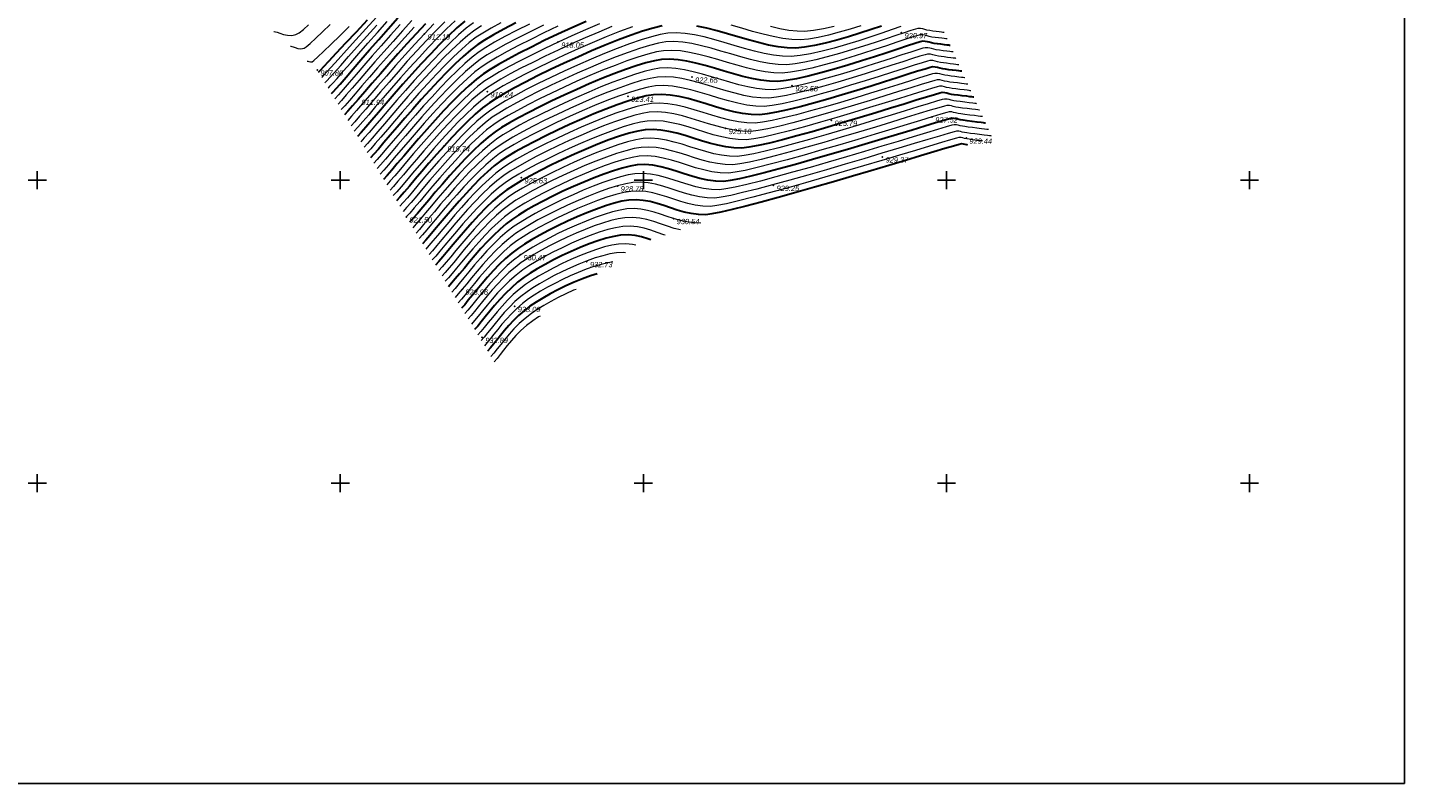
# Model space of a CAD drawing. Header units: millimetres. Extents: x 1490 to 2460, y -539 to 1142.
# Tile 6 of 28: x 2233 to 2460, y 676 to 801. Entities that reach past the tile are written whole.
import ezdxf

# ---------------------------------------------------------------- set-up
doc = ezdxf.new("R2010")
doc.units = ezdxf.units.MM
for name, color, linetype in [('(001) Сетка', 92, 'Continuous'), ('(004) Точки рельефа', 7, 'Continuous'), ('(025) Дорога', 7, 'Continuous'), ('(031) Горизонтали', 42, 'Continuous')]:
    doc.layers.add(name, color=color, linetype=linetype)
doc.layers.add('(032) Горизонтали утолщенные', color=32, linetype='Continuous', lineweight=30)
doc.styles.add('D-431', font='txt')

# ---------------------------------------------------------------- blocks, each defined once
blk = doc.blocks.new('Setka')
at = {"layer": '(001) Сетка'}
for p, q in [((-1.5, 0), (1.5, 0)), ((0, 1.5), (0, -1.5))]:
    blk.add_line(p, q, dxfattribs=at)

msp = doc.modelspace()

# ---------------------------------------------------------------- linework, layer by layer
at = {"layer": '(004) Точки рельефа', "color": 7, "linetype": 'ByBlock', "lineweight": -2}
for p in [(2298.745, 799.953, 912.187), (2377.449, 800.16, 920.972), (2320.799, 798.594, 918.051), (2281.068, 794.006, 907.8), (2342.886, 792.821, 922.646), (2359.422, 791.406, 922.581), (2287.849, 789.151, 911.939), (2309.116, 790.411, 919.244), (2332.349, 789.649, 923.406), (2382.501, 786.259, 927.516), (2348.458, 784.342, 925.099), (2365.896, 785.697, 925.79), (2388.146, 782.745, 929.441), (2302.001, 781.452, 919.74), (2374.318, 779.659, 929.369), (2314.729, 776.202, 925.629), (2330.611, 774.878, 928.783), (2356.327, 774.963, 929.247), (2295.765, 769.745, 921.5), (2339.853, 769.483, 930.542), (2314.581, 763.52, 930.469), (2325.532, 762.375, 932.733), (2304.986, 757.823, 928.959), (2313.632, 754.972, 933.088), (2308.262, 749.874, 932.888)]:
    msp.add_point(p, dxfattribs=at)
at = {"layer": '(025) Дорога', "ltscale": 0.5}
msp.add_lwpolyline([(2090.829, 1142.396), (2460.444, 1142.396), (2460.444, 676.254), (2090.829, 676.254)], close=True, dxfattribs=at)
at = {"layer": '(031) Горизонтали', "color": 42, "linetype": 'Continuous', "lineweight": 0}
for points, elevation in [([(2281.819, 792.766), (2281.923, 792.877), (2282.167, 793.14), (2282.623, 793.635), (2283.382, 794.467), (2284.546, 795.751), (2285.912, 797.26), (2287.443, 798.951), (2289.099, 800.775), (2290.841, 802.686)], 908.5), ([(2282.892, 790.996), (2282.993, 791.104), (2283.226, 791.357), (2283.647, 791.825), (2284.335, 792.6), (2285.375, 793.785), (2286.589, 795.173), (2287.949, 796.728), (2289.427, 798.409), (2290.995, 800.179), (2292.623, 802)], 909.5), ([(2296.704, 802.163), (2295.129, 800.447), (2293.57, 798.714), (2292.05, 796.998), (2290.593, 795.333), (2289.223, 793.754), (2287.963, 792.294), (2286.837, 790.989), (2285.869, 789.872), (2285.082, 788.977), (2284.501, 788.339)], 911), ([(2302.135, 801.956), (2300.63, 800.458), (2299.077, 798.844), (2297.503, 797.155), (2295.933, 795.426), (2294.395, 793.698), (2292.912, 792.008), (2291.512, 790.393), (2290.219, 788.893), (2289.061, 787.545), (2288.062, 786.388), (2287.248, 785.459), (2286.646, 784.797)], 913), ([(2303.834, 802.126), (2302.421, 800.799), (2300.937, 799.323), (2299.409, 797.736), (2297.86, 796.073), (2296.317, 794.374), (2294.805, 792.674), (2293.348, 791.012), (2291.972, 789.424), (2290.702, 787.949), (2289.563, 786.622), (2288.58, 785.483), (2287.778, 784.567), (2287.183, 783.912)], 913.5), ([(2273.907, 800.361), (2273.99, 800.347), (2274.168, 800.305), (2274.464, 800.215), (2274.905, 800.065), (2275.515, 799.872), (2276.172, 799.729), (2276.854, 799.695), (2277.539, 799.83), (2278.062, 800.126), (2278.777, 800.689), (2279.631, 801.461)], 906.5), ([(2276.661, 797.917), (2276.723, 797.906), (2276.857, 797.873), (2277.082, 797.801), (2277.421, 797.686), (2277.891, 797.557), (2278.39, 797.504), (2278.897, 797.59), (2279.259, 797.833), (2279.922, 798.393), (2280.834, 799.22), (2281.939, 800.266), (2283.185, 801.481)], 907), ([(2279.415, 795.473), (2279.455, 795.465), (2279.544, 795.439), (2279.7, 795.386), (2279.938, 795.327), (2280.254, 795.35), (2280.521, 795.572), (2281.163, 796.159), (2282.122, 797.064), (2283.345, 798.237), (2284.776, 799.63), (2286.36, 801.193)], 907.5), ([(2282.355, 791.881), (2282.458, 791.99), (2282.696, 792.248), (2283.133, 792.729), (2283.853, 793.53), (2284.95, 794.76), (2286.234, 796.205), (2287.672, 797.822), (2289.232, 799.57), (2290.879, 801.406)], 909), ([(2294.758, 801.513), (2293.173, 799.752), (2291.628, 798.009), (2290.147, 796.318), (2288.755, 794.714), (2287.474, 793.232), (2286.331, 791.908), (2285.349, 790.775), (2284.552, 789.869), (2283.964, 789.225)], 910.5), ([(2297.052, 801.071), (2295.501, 799.381), (2293.967, 797.675), (2292.472, 795.986), (2291.039, 794.347), (2289.691, 792.793), (2288.451, 791.356), (2287.343, 790.07), (2286.389, 788.968), (2285.613, 788.085), (2285.037, 787.454)], 911.5), ([(2300.322, 801.592), (2298.745, 799.953), (2297.145, 798.236), (2295.55, 796.479), (2293.984, 794.722), (2292.476, 793.003), (2291.051, 791.362), (2289.736, 789.837), (2288.558, 788.468), (2287.543, 787.293), (2286.718, 786.352), (2286.11, 785.683)], 912.5), ([(2306.83, 801.784), (2305.654, 800.886), (2304.367, 799.775), (2302.992, 798.486), (2301.552, 797.055), (2300.072, 795.518), (2298.576, 793.911), (2297.086, 792.268), (2295.626, 790.626), (2294.221, 789.02), (2292.894, 787.487), (2291.668, 786.06), (2290.568, 784.777), (2289.617, 783.672), (2288.838, 782.782), (2288.256, 782.141)], 914.5), ([(2308.151, 801.291), (2307.07, 800.585), (2305.905, 799.696), (2304.633, 798.599), (2303.277, 797.329), (2301.86, 795.921), (2300.404, 794.409), (2298.933, 792.829), (2297.47, 791.215), (2296.037, 789.602), (2294.658, 788.025), (2293.355, 786.518), (2292.151, 785.116), (2291.071, 783.854), (2290.135, 782.767), (2289.368, 781.889), (2288.792, 781.256)], 915), ([(2311.361, 801.793), (2309.742, 800.893), (2308.379, 800.085), (2307.309, 799.385), (2306.156, 798.505), (2304.9, 797.423), (2303.563, 796.172), (2302.168, 794.787), (2300.737, 793.301), (2299.291, 791.748), (2297.854, 790.163), (2296.448, 788.578), (2295.094, 787.029), (2293.816, 785.549), (2292.635, 784.171), (2291.573, 782.931), (2290.653, 781.861), (2289.898, 780.996), (2289.328, 780.37)], 915.5), ([(2316.071, 801.582), (2313.956, 800.512), (2312.03, 799.498), (2310.333, 798.56), (2308.906, 797.716), (2307.788, 796.986), (2306.658, 796.125), (2305.433, 795.072), (2304.135, 793.859), (2302.784, 792.519), (2301.401, 791.084), (2300.007, 789.586), (2298.623, 788.057), (2297.27, 786.531), (2295.967, 785.038), (2294.737, 783.611), (2293.601, 782.283), (2292.578, 781.085), (2291.69, 780.05), (2290.957, 779.211), (2290.401, 778.599)], 916.5), ([(2318.402, 801.404), (2316.18, 800.317), (2314.102, 799.265), (2312.209, 798.267), (2310.54, 797.342), (2309.133, 796.509), (2308.028, 795.787), (2306.826, 794.867), (2305.521, 793.735), (2304.14, 792.43), (2302.707, 790.991), (2301.245, 789.456), (2299.781, 787.864), (2298.339, 786.254), (2296.944, 784.664), (2295.62, 783.132), (2294.392, 781.699), (2293.285, 780.402), (2292.324, 779.279), (2291.533, 778.37), (2290.938, 777.714)], 917), ([(2320.754, 801.202), (2318.469, 800.12), (2316.288, 799.052), (2314.248, 798.018), (2312.389, 797.036), (2310.746, 796.124), (2309.36, 795.302), (2308.267, 794.588), (2307.078, 793.678), (2305.791, 792.562), (2304.431, 791.278), (2303.022, 789.864), (2301.587, 788.357), (2300.151, 786.795), (2298.737, 785.216), (2297.369, 783.656), (2296.072, 782.154), (2294.869, 780.748), (2293.783, 779.474), (2292.84, 778.371), (2292.062, 777.477), (2291.474, 776.828)], 917.5), ([(2327.617, 801.625), (2325.342, 800.648), (2323.057, 799.632), (2320.799, 798.594), (2318.603, 797.551), (2316.505, 796.521), (2314.541, 795.523), (2312.747, 794.573), (2311.159, 793.688), (2309.814, 792.888), (2308.746, 792.189), (2307.582, 791.3), (2306.33, 790.216), (2305.013, 788.975), (2303.653, 787.611), (2302.271, 786.16), (2300.89, 784.658), (2299.533, 783.139), (2298.221, 781.641), (2296.977, 780.198), (2295.823, 778.845), (2294.78, 777.619), (2293.872, 776.556), (2293.12, 775.69), (2292.547, 775.057)], 918.5), ([(2329.687, 801.16), (2327.502, 800.26), (2325.272, 799.303), (2323.034, 798.307), (2320.821, 797.289), (2318.669, 796.266), (2316.613, 795.256), (2314.687, 794.275), (2312.926, 793.341), (2311.366, 792.47), (2310.041, 791.681), (2308.986, 790.989), (2307.835, 790.111), (2306.6, 789.044), (2305.305, 787.824), (2303.968, 786.485), (2302.613, 785.062), (2301.26, 783.589), (2299.931, 782.101), (2298.647, 780.633), (2297.43, 779.219), (2296.3, 777.894), (2295.279, 776.692), (2294.388, 775.648), (2293.649, 774.796), (2293.083, 774.172)], 919), ([(2333.068, 801.136), (2330.956, 800.342), (2328.731, 799.453), (2326.434, 798.491), (2324.106, 797.474), (2321.787, 796.423), (2319.517, 795.357), (2317.338, 794.298), (2315.291, 793.265), (2313.415, 792.277), (2311.752, 791.355), (2310.341, 790.52), (2309.225, 789.79), (2308.087, 788.922), (2306.87, 787.871), (2305.596, 786.672), (2304.284, 785.359), (2302.956, 783.964), (2301.631, 782.521), (2300.33, 781.063), (2299.073, 779.626), (2297.882, 778.241), (2296.777, 776.943), (2295.777, 775.764), (2294.904, 774.74), (2294.178, 773.903), (2293.62, 773.286)], 919.5), ([(2377.365, 801.154), (2375.915, 800.657), (2374.234, 800.084), (2372.379, 799.464), (2370.407, 798.827), (2368.374, 798.2), (2366.336, 797.612), (2364.349, 797.093), (2362.471, 796.67), (2360.757, 796.372), (2359.265, 796.228), (2357.855, 796.255), (2356.361, 796.43), (2354.8, 796.726), (2353.187, 797.114), (2351.537, 797.565), (2349.866, 798.051), (2348.19, 798.545), (2346.525, 799.018), (2344.885, 799.441), (2343.287, 799.786), (2341.746, 800.025), (2340.277, 800.129), (2338.897, 800.071), (2337.674, 799.86), (2336.192, 799.484), (2334.49, 798.961), (2332.606, 798.31), (2330.578, 797.549), (2328.445, 796.699), (2326.243, 795.777), (2324.013, 794.803), (2321.792, 793.795), (2319.618, 792.773), (2317.529, 791.755), (2315.564, 790.76), (2313.761, 789.807), (2312.157, 788.916), (2310.793, 788.104), (2309.704, 787.391), (2308.592, 786.544), (2307.411, 785.526), (2306.179, 784.37), (2304.916, 783.107), (2303.641, 781.767), (2302.371, 780.384), (2301.127, 778.988), (2299.926, 777.611), (2298.787, 776.284), (2297.73, 775.04), (2296.774, 773.909), (2295.936, 772.924), (2295.236, 772.115), (2294.693, 771.516)], 920.5), ([(2384.511, 800.183), (2384.445, 800.191), (2384.301, 800.209), (2384.058, 800.238), (2383.691, 800.281), (2383.186, 800.343), (2382.653, 800.412), (2382.121, 800.489), (2381.666, 800.583), (2381.305, 800.685), (2380.975, 800.778), (2380.617, 800.839), (2380.168, 800.848), (2379.777, 800.758), (2379.006, 800.517), (2377.905, 800.152), (2376.525, 799.686), (2374.917, 799.144), (2373.131, 798.55), (2371.217, 797.929), (2369.228, 797.304), (2367.213, 796.701), (2365.223, 796.143), (2363.308, 795.655), (2361.52, 795.261), (2359.908, 794.986), (2358.524, 794.854), (2357.131, 794.88), (2355.662, 795.052), (2354.131, 795.342), (2352.552, 795.722), (2350.939, 796.165), (2349.308, 796.642), (2347.672, 797.127), (2346.045, 797.59), (2344.442, 798.005), (2342.878, 798.343), (2341.367, 798.577), (2339.922, 798.679), (2338.559, 798.621), (2337.352, 798.414), (2335.894, 798.045), (2334.223, 797.533), (2332.376, 796.897), (2330.39, 796.153), (2328.301, 795.322), (2326.148, 794.42), (2323.967, 793.468), (2321.794, 792.481), (2319.668, 791.481), (2317.624, 790.483), (2315.7, 789.508), (2313.933, 788.572), (2312.36, 787.696), (2311.018, 786.896), (2309.944, 786.191), (2308.757, 785.284), (2307.498, 784.188), (2306.187, 782.941), (2304.849, 781.583), (2303.504, 780.152), (2302.176, 778.685), (2300.887, 777.22), (2299.659, 775.797), (2298.516, 774.453), (2297.478, 773.225), (2296.57, 772.154), (2295.812, 771.276), (2295.229, 770.63)], 921), ([(2384.997, 799.115), (2384.927, 799.124), (2384.773, 799.143), (2384.511, 799.174), (2384.115, 799.221), (2383.574, 799.287), (2383.016, 799.36), (2382.48, 799.438), (2382.034, 799.529), (2381.68, 799.63), (2381.358, 799.72), (2381.007, 799.78), (2380.566, 799.79), (2380.161, 799.694), (2379.343, 799.441), (2378.169, 799.056), (2376.695, 798.565), (2374.976, 797.993), (2373.069, 797.367), (2371.031, 796.712), (2368.916, 796.053), (2366.782, 795.418), (2364.685, 794.83), (2362.68, 794.317), (2360.824, 793.904), (2359.173, 793.616), (2357.783, 793.48), (2356.408, 793.505), (2354.963, 793.673), (2353.462, 793.957), (2351.917, 794.33), (2350.342, 794.765), (2348.749, 795.233), (2347.153, 795.709), (2345.565, 796.163), (2344, 796.57), (2342.469, 796.901), (2340.988, 797.13), (2339.567, 797.229), (2338.221, 797.17), (2337.029, 796.967), (2335.595, 796.606), (2333.955, 796.106), (2332.145, 795.483), (2330.201, 794.757), (2328.158, 793.944), (2326.053, 793.063), (2323.92, 792.132), (2321.797, 791.167), (2319.718, 790.188), (2317.719, 789.211), (2315.836, 788.255), (2314.106, 787.337), (2312.563, 786.476), (2311.243, 785.688), (2310.183, 784.992), (2309.011, 784.096), (2307.772, 783.018), (2306.485, 781.796), (2305.173, 780.466), (2303.858, 779.065), (2302.56, 777.631), (2301.301, 776.199), (2300.102, 774.808), (2298.985, 773.493), (2297.972, 772.293), (2297.083, 771.243), (2296.34, 770.381), (2295.765, 769.745)], 921.5), ([(2370.762, 801.291), (2368.978, 800.735), (2367.179, 800.213), (2365.41, 799.751), (2363.718, 799.374), (2362.148, 799.108), (2360.746, 798.977), (2359.377, 799.008), (2357.886, 799.193), (2356.295, 799.501), (2354.626, 799.904), (2352.899, 800.372), (2351.137, 800.876), (2349.359, 801.387)], 919.5), ([(2366.332, 801.181), (2364.586, 800.778), (2362.953, 800.492), (2361.487, 800.351), (2360.247, 800.378), (2358.883, 800.539), (2357.413, 800.813), (2355.858, 801.174)], 919), ([(2385.969, 796.98), (2385.892, 796.989), (2385.719, 797.011), (2385.419, 797.047), (2384.964, 797.102), (2384.35, 797.177), (2383.742, 797.256), (2383.199, 797.335), (2382.771, 797.422), (2382.431, 797.519), (2382.122, 797.606), (2381.785, 797.663), (2381.363, 797.672), (2380.974, 797.581), (2380.165, 797.335), (2378.991, 796.959), (2377.507, 796.477), (2375.767, 795.91), (2373.826, 795.282), (2371.738, 794.617), (2369.558, 793.937), (2367.34, 793.267), (2365.14, 792.629), (2363.011, 792.045), (2361.008, 791.541), (2359.186, 791.138), (2357.599, 790.861), (2356.302, 790.731), (2354.962, 790.755), (2353.566, 790.916), (2352.124, 791.189), (2350.647, 791.547), (2349.147, 791.965), (2347.632, 792.415), (2346.115, 792.872), (2344.605, 793.308), (2343.114, 793.699), (2341.651, 794.016), (2340.229, 794.235), (2338.857, 794.328), (2337.546, 794.27), (2336.385, 794.073), (2334.999, 793.728), (2333.421, 793.25), (2331.685, 792.657), (2329.825, 791.964), (2327.873, 791.19), (2325.863, 790.349), (2323.828, 789.46), (2321.802, 788.539), (2319.818, 787.602), (2317.909, 786.667), (2316.109, 785.75), (2314.45, 784.867), (2312.968, 784.035), (2311.694, 783.272), (2310.662, 782.593), (2309.52, 781.721), (2308.319, 780.68), (2307.081, 779.506), (2305.823, 778.231), (2304.565, 776.892), (2303.327, 775.522), (2302.128, 774.156), (2300.988, 772.829), (2299.925, 771.574), (2298.959, 770.427), (2298.11, 769.421), (2297.396, 768.592), (2296.838, 767.974)], 922.5), ([(2386.455, 795.912), (2386.388, 795.92), (2386.239, 795.939), (2385.984, 795.97), (2385.596, 796.017), (2385.066, 796.082), (2384.522, 796.15), (2384.006, 796.218), (2383.558, 796.283), (2383.05, 796.392), (2382.655, 796.508), (2382.263, 796.594), (2381.762, 796.613), (2381.36, 796.518), (2380.511, 796.261), (2379.272, 795.868), (2377.704, 795.362), (2375.864, 794.769), (2373.813, 794.112), (2371.609, 793.416), (2369.311, 792.704), (2366.979, 792.003), (2364.671, 791.335), (2362.446, 790.726), (2360.364, 790.199), (2358.483, 789.779), (2356.862, 789.49), (2355.561, 789.357), (2354.239, 789.379), (2352.867, 789.537), (2351.456, 789.804), (2350.013, 790.156), (2348.549, 790.565), (2347.074, 791.006), (2345.596, 791.453), (2344.125, 791.881), (2342.67, 792.263), (2341.242, 792.574), (2339.849, 792.788), (2338.501, 792.878), (2337.208, 792.82), (2335.978, 792.608), (2334.504, 792.234), (2332.826, 791.715), (2330.981, 791.072), (2329.009, 790.324), (2326.95, 789.491), (2324.842, 788.592), (2322.724, 787.648), (2320.635, 786.676), (2318.615, 785.699), (2316.701, 784.734), (2314.934, 783.801), (2313.353, 782.92), (2311.996, 782.111), (2310.902, 781.394), (2309.774, 780.534), (2308.594, 779.512), (2307.379, 778.361), (2306.148, 777.114), (2304.919, 775.806), (2303.711, 774.468), (2302.542, 773.135), (2301.431, 771.839), (2300.395, 770.614), (2299.453, 769.494), (2298.623, 768.51), (2297.924, 767.697), (2297.375, 767.088)], 923), ([(2386.941, 794.844), (2386.871, 794.853), (2386.714, 794.872), (2386.444, 794.906), (2386.033, 794.956), (2385.471, 795.024), (2384.9, 795.096), (2384.367, 795.167), (2383.917, 795.232), (2383.421, 795.338), (2383.034, 795.452), (2382.65, 795.536), (2382.16, 795.555), (2381.746, 795.455), (2380.856, 795.187), (2379.553, 794.776), (2377.9, 794.248), (2375.961, 793.628), (2373.8, 792.942), (2371.48, 792.214), (2369.065, 791.471), (2366.617, 790.739), (2364.202, 790.042), (2361.881, 789.406), (2359.719, 788.856), (2357.78, 788.419), (2356.125, 788.119), (2354.82, 787.983), (2353.406, 788.012), (2351.941, 788.195), (2350.437, 788.499), (2348.905, 788.893), (2347.354, 789.342), (2345.795, 789.817), (2344.24, 790.283), (2342.697, 790.71), (2341.179, 791.064), (2339.694, 791.313), (2338.254, 791.426), (2336.87, 791.369), (2335.657, 791.162), (2334.21, 790.796), (2332.566, 790.29), (2330.762, 789.663), (2328.836, 788.934), (2326.826, 788.121), (2324.77, 787.245), (2322.704, 786.323), (2320.666, 785.375), (2318.695, 784.419), (2316.826, 783.475), (2315.1, 782.562), (2313.551, 781.698), (2312.219, 780.902), (2311.141, 780.194), (2310.029, 779.346), (2308.868, 778.343), (2307.677, 777.216), (2306.473, 775.997), (2305.273, 774.72), (2304.095, 773.414), (2302.956, 772.114), (2301.873, 770.85), (2300.864, 769.655), (2299.946, 768.561), (2299.136, 767.599), (2298.452, 766.802), (2297.911, 766.203)], 923.5), ([(2387.913, 792.708), (2387.837, 792.718), (2387.665, 792.74), (2387.365, 792.777), (2386.906, 792.833), (2386.282, 792.91), (2385.656, 792.989), (2385.088, 793.063), (2384.636, 793.129), (2384.161, 793.231), (2383.792, 793.339), (2383.425, 793.419), (2382.957, 793.437), (2382.562, 793.342), (2381.695, 793.085), (2380.414, 792.688), (2378.78, 792.174), (2376.852, 791.566), (2374.69, 790.887), (2372.354, 790.161), (2369.904, 789.409), (2367.398, 788.655), (2364.898, 787.921), (2362.461, 787.231), (2360.15, 786.607), (2358.022, 786.073), (2356.138, 785.651), (2354.557, 785.364), (2353.339, 785.234), (2351.964, 785.262), (2350.554, 785.436), (2349.118, 785.727), (2347.661, 786.104), (2346.192, 786.535), (2344.718, 786.989), (2343.247, 787.436), (2341.786, 787.843), (2340.343, 788.182), (2338.925, 788.419), (2337.539, 788.525), (2336.194, 788.469), (2335.016, 788.27), (2333.622, 787.921), (2332.047, 787.44), (2330.325, 786.845), (2328.491, 786.153), (2326.58, 785.382), (2324.625, 784.549), (2322.663, 783.673), (2320.728, 782.771), (2318.854, 781.86), (2317.076, 780.958), (2315.429, 780.084), (2313.948, 779.253), (2312.667, 778.484), (2311.62, 777.795), (2310.538, 776.972), (2309.417, 776.006), (2308.274, 774.926), (2307.124, 773.764), (2305.983, 772.547), (2304.864, 771.307), (2303.785, 770.071), (2302.759, 768.871), (2301.804, 767.735), (2300.933, 766.694), (2300.163, 765.777), (2299.508, 765.013), (2298.984, 764.432)], 924.5), ([(2388.399, 791.641), (2388.32, 791.651), (2388.14, 791.673), (2387.825, 791.712), (2387.343, 791.771), (2386.688, 791.852), (2386.034, 791.935), (2385.448, 792.012), (2384.995, 792.077), (2384.532, 792.177), (2384.171, 792.282), (2383.813, 792.361), (2383.355, 792.378), (2382.95, 792.28), (2382.046, 792.012), (2380.708, 791.6), (2378.999, 791.066), (2376.981, 790.434), (2374.719, 789.728), (2372.276, 788.973), (2369.715, 788.192), (2367.1, 787.408), (2364.494, 786.646), (2361.96, 785.929), (2359.562, 785.281), (2357.364, 784.727), (2355.428, 784.289), (2353.818, 783.993), (2352.598, 783.86), (2351.244, 783.886), (2349.861, 784.057), (2348.458, 784.342), (2347.039, 784.71), (2345.611, 785.131), (2344.179, 785.575), (2342.75, 786.012), (2341.33, 786.41), (2339.925, 786.741), (2338.54, 786.973), (2337.182, 787.075), (2335.856, 787.019), (2334.696, 786.823), (2333.329, 786.483), (2331.788, 786.015), (2330.107, 785.435), (2328.319, 784.762), (2326.456, 784.012), (2324.553, 783.202), (2322.643, 782.348), (2320.759, 781.469), (2318.934, 780.58), (2317.201, 779.7), (2315.594, 778.844), (2314.146, 778.03), (2312.89, 777.275), (2311.86, 776.596), (2310.702, 775.711), (2309.507, 774.668), (2308.292, 773.505), (2307.078, 772.256), (2305.88, 770.959), (2304.718, 769.649), (2303.61, 768.363), (2302.575, 767.136), (2301.63, 766.004), (2300.793, 765.005), (2300.084, 764.174), (2299.52, 763.546)], 925), ([(2388.885, 790.573), (2388.803, 790.583), (2388.615, 790.607), (2388.286, 790.648), (2387.78, 790.71), (2387.093, 790.795), (2386.413, 790.881), (2385.809, 790.96), (2385.354, 791.025), (2384.902, 791.123), (2384.55, 791.226), (2384.2, 791.302), (2383.754, 791.32), (2383.338, 791.218), (2382.398, 790.94), (2381.002, 790.512), (2379.217, 789.957), (2377.11, 789.302), (2374.748, 788.569), (2372.197, 787.785), (2369.526, 786.974), (2366.801, 786.161), (2364.089, 785.37), (2361.458, 784.627), (2358.975, 783.955), (2356.706, 783.381), (2354.718, 782.928), (2353.08, 782.621), (2351.858, 782.486), (2350.523, 782.511), (2349.169, 782.678), (2347.799, 782.956), (2346.418, 783.315), (2345.03, 783.727), (2343.641, 784.161), (2342.254, 784.588), (2340.874, 784.977), (2339.506, 785.3), (2338.154, 785.526), (2336.824, 785.625), (2335.518, 785.568), (2334.376, 785.377), (2333.036, 785.045), (2331.529, 784.59), (2329.889, 784.026), (2328.146, 783.372), (2326.333, 782.642), (2324.481, 781.854), (2322.623, 781.023), (2320.79, 780.167), (2319.013, 779.3), (2317.326, 778.441), (2315.758, 777.604), (2314.344, 776.807), (2313.113, 776.066), (2312.099, 775.396), (2310.958, 774.525), (2309.786, 773.504), (2308.598, 772.367), (2307.413, 771.15), (2306.247, 769.886), (2305.118, 768.612), (2304.042, 767.36), (2303.036, 766.166), (2302.118, 765.065), (2301.304, 764.09), (2300.611, 763.278), (2300.057, 762.661)], 925.5), ([(2389.858, 788.437), (2389.769, 788.448), (2389.566, 788.474), (2389.206, 788.519), (2388.654, 788.587), (2387.904, 788.68), (2387.169, 788.774), (2386.53, 788.857), (2386.073, 788.922), (2385.643, 789.015), (2385.308, 789.113), (2384.975, 789.186), (2384.551, 789.202), (2384.156, 789.105), (2383.248, 788.84), (2381.89, 788.428), (2380.144, 787.892), (2378.072, 787.254), (2375.735, 786.537), (2373.197, 785.762), (2370.519, 784.951), (2367.763, 784.128), (2364.992, 783.314), (2362.268, 782.531), (2359.652, 781.802), (2357.206, 781.148), (2354.994, 780.593), (2353.077, 780.158), (2351.517, 779.865), (2350.376, 779.738), (2349.083, 779.761), (2347.784, 779.919), (2346.481, 780.184), (2345.175, 780.527), (2343.869, 780.919), (2342.563, 781.333), (2341.26, 781.74), (2339.961, 782.111), (2338.669, 782.418), (2337.383, 782.632), (2336.108, 782.725), (2334.843, 782.668), (2333.65, 782.466), (2332.253, 782.115), (2330.688, 781.633), (2328.99, 781.039), (2327.196, 780.352), (2325.34, 779.589), (2323.459, 778.769), (2321.588, 777.911), (2319.764, 777.034), (2318.021, 776.155), (2316.395, 775.293), (2314.922, 774.468), (2313.638, 773.696), (2312.578, 772.998), (2311.472, 772.154), (2310.344, 771.175), (2309.21, 770.092), (2308.085, 768.937), (2306.983, 767.742), (2305.918, 766.537), (2304.905, 765.355), (2303.958, 764.227), (2303.093, 763.185), (2302.324, 762.261), (2301.664, 761.485), (2301.129, 760.89)], 926.5), ([(2390.344, 787.369), (2390.252, 787.381), (2390.041, 787.408), (2389.667, 787.454), (2389.09, 787.526), (2388.31, 787.623), (2387.547, 787.72), (2386.891, 787.806), (2386.432, 787.871), (2386.013, 787.961), (2385.687, 788.057), (2385.363, 788.127), (2384.949, 788.143), (2384.545, 788.043), (2383.605, 787.769), (2382.196, 787.343), (2380.381, 786.789), (2378.228, 786.129), (2375.8, 785.387), (2373.162, 784.586), (2370.381, 783.748), (2367.521, 782.897), (2364.648, 782.055), (2361.827, 781.246), (2359.122, 780.492), (2356.6, 779.817), (2354.324, 779.244), (2352.362, 778.795), (2350.777, 778.494), (2349.635, 778.363), (2348.363, 778.385), (2347.092, 778.539), (2345.822, 778.798), (2344.554, 779.132), (2343.288, 779.516), (2342.024, 779.919), (2340.763, 780.316), (2339.505, 780.678), (2338.25, 780.977), (2336.998, 781.185), (2335.749, 781.275), (2334.505, 781.218), (2333.331, 781.02), (2331.965, 780.679), (2330.438, 780.211), (2328.785, 779.635), (2327.041, 778.968), (2325.239, 778.228), (2323.413, 777.432), (2321.597, 776.599), (2319.826, 775.745), (2318.132, 774.889), (2316.551, 774.049), (2315.115, 773.242), (2313.859, 772.486), (2312.818, 771.798), (2311.728, 770.969), (2310.624, 770.011), (2309.517, 768.955), (2308.422, 767.831), (2307.351, 766.67), (2306.318, 765.5), (2305.337, 764.353), (2304.42, 763.258), (2303.581, 762.246), (2302.833, 761.346), (2302.191, 760.589), (2301.666, 760.005)], 927), ([(2390.83, 786.302), (2390.735, 786.314), (2390.516, 786.341), (2390.127, 786.39), (2389.527, 786.465), (2388.716, 786.566), (2387.925, 786.666), (2387.251, 786.754), (2386.791, 786.819), (2386.383, 786.907), (2386.066, 787), (2385.75, 787.069), (2385.347, 787.085), (2384.934, 786.982), (2383.962, 786.698), (2382.501, 786.259), (2380.619, 785.686), (2378.383, 785.005), (2375.864, 784.238), (2373.127, 783.41), (2370.243, 782.545), (2367.279, 781.665), (2364.304, 780.796), (2361.385, 779.961), (2358.592, 779.183), (2355.992, 778.486), (2353.654, 777.895), (2351.647, 777.432), (2350.037, 777.122), (2348.895, 776.989), (2347.53, 777.019), (2346.175, 777.199), (2344.828, 777.494), (2343.487, 777.87), (2342.152, 778.29), (2340.82, 778.719), (2339.491, 779.122), (2338.162, 779.464), (2336.833, 779.709), (2335.502, 779.822), (2334.167, 779.767), (2333.013, 779.575), (2331.677, 779.243), (2330.188, 778.789), (2328.581, 778.231), (2326.887, 777.584), (2325.138, 776.867), (2323.367, 776.095), (2321.606, 775.286), (2319.888, 774.456), (2318.244, 773.624), (2316.706, 772.805), (2315.308, 772.016), (2314.081, 771.275), (2313.057, 770.599), (2311.985, 769.783), (2310.904, 768.847), (2309.824, 767.818), (2308.758, 766.725), (2307.719, 765.598), (2306.718, 764.463), (2305.768, 763.35), (2304.881, 762.289), (2304.069, 761.306), (2303.343, 760.431), (2302.717, 759.693), (2302.202, 759.119)], 927.5), ([(2391.802, 784.166), (2391.716, 784.177), (2391.52, 784.202), (2391.175, 784.245), (2390.641, 784.312), (2389.904, 784.404), (2389.154, 784.498), (2388.46, 784.587), (2387.889, 784.662), (2387.51, 784.716), (2387.124, 784.799), (2386.824, 784.887), (2386.525, 784.953), (2386.144, 784.967), (2385.752, 784.869), (2384.819, 784.599), (2383.406, 784.178), (2381.577, 783.626), (2379.395, 782.967), (2376.921, 782.22), (2374.22, 781.407), (2371.354, 780.551), (2368.385, 779.671), (2365.377, 778.789), (2362.391, 777.927), (2359.492, 777.107), (2356.741, 776.348), (2354.202, 775.674), (2351.936, 775.104), (2350.008, 774.661), (2348.479, 774.366), (2347.413, 774.241), (2346.095, 774.268), (2344.803, 774.438), (2343.531, 774.718), (2342.275, 775.074), (2341.029, 775.473), (2339.788, 775.88), (2338.548, 776.262), (2337.303, 776.586), (2336.049, 776.817), (2334.78, 776.922), (2333.491, 776.867), (2332.378, 776.683), (2331.101, 776.371), (2329.69, 775.945), (2328.173, 775.422), (2326.579, 774.816), (2324.937, 774.144), (2323.276, 773.42), (2321.624, 772.66), (2320.011, 771.878), (2318.466, 771.092), (2317.017, 770.316), (2315.693, 769.564), (2314.523, 768.854), (2313.536, 768.2), (2312.406, 767.336), (2311.276, 766.348), (2310.161, 765.268), (2309.073, 764.131), (2308.025, 762.969), (2307.029, 761.816), (2306.097, 760.705), (2305.244, 759.669), (2304.48, 758.742), (2303.82, 757.958), (2303.275, 757.348)], 928.5), ([(2392.288, 783.098), (2392.199, 783.109), (2391.997, 783.135), (2391.64, 783.18), (2391.086, 783.249), (2390.323, 783.345), (2389.547, 783.443), (2388.832, 783.534), (2388.248, 783.611), (2387.869, 783.665), (2387.494, 783.745), (2387.203, 783.831), (2386.913, 783.894), (2386.543, 783.908), (2386.143, 783.808), (2385.18, 783.53), (2383.721, 783.096), (2381.831, 782.528), (2379.574, 781.848), (2377.016, 781.079), (2374.224, 780.242), (2371.261, 779.36), (2368.194, 778.453), (2365.087, 777.545), (2362.007, 776.658), (2359.019, 775.813), (2356.187, 775.032), (2353.578, 774.338), (2351.256, 773.752), (2349.288, 773.297), (2347.738, 772.995), (2346.672, 772.866), (2345.379, 772.892), (2344.118, 773.058), (2342.884, 773.33), (2341.669, 773.677), (2340.468, 774.064), (2339.272, 774.46), (2338.076, 774.832), (2336.873, 775.146), (2335.656, 775.37), (2334.418, 775.472), (2333.153, 775.417), (2331.97, 775.218), (2330.611, 774.878), (2329.11, 774.414), (2327.501, 773.845), (2325.818, 773.189), (2324.096, 772.464), (2322.367, 771.689), (2320.667, 770.882), (2319.029, 770.06), (2317.486, 769.243), (2316.074, 768.449), (2314.826, 767.695), (2313.776, 767), (2312.665, 766.153), (2311.562, 765.189), (2310.477, 764.14), (2309.422, 763.037), (2308.408, 761.913), (2307.447, 760.798), (2306.548, 759.723), (2305.725, 758.721), (2304.986, 757.823), (2304.345, 757.06), (2303.811, 756.463)], 929), ([(2390.803, 782.278), (2390.742, 782.286), (2389.94, 782.387), (2389.204, 782.481), (2388.608, 782.559), (2388.228, 782.613), (2387.864, 782.691), (2387.581, 782.774), (2387.3, 782.836), (2386.941, 782.85), (2386.533, 782.746), (2385.542, 782.46), (2384.036, 782.013), (2382.084, 781.429), (2379.753, 780.73), (2377.111, 779.938), (2374.227, 779.077), (2371.168, 778.169), (2368.002, 777.236), (2364.798, 776.302), (2361.623, 775.389), (2358.545, 774.519), (2355.633, 773.716), (2352.954, 773.003), (2350.576, 772.401), (2348.568, 771.933), (2346.997, 771.623), (2345.932, 771.492), (2344.662, 771.517), (2343.433, 771.677), (2342.236, 771.942), (2341.064, 772.279), (2339.906, 772.656), (2338.756, 773.041), (2337.605, 773.402), (2336.443, 773.707), (2335.263, 773.924), (2334.057, 774.021), (2332.815, 773.967), (2331.654, 773.773), (2330.329, 773.444), (2328.871, 772.996), (2327.312, 772.447), (2325.685, 771.813), (2324.02, 771.114), (2322.351, 770.364), (2320.708, 769.583), (2319.125, 768.787), (2317.631, 767.993), (2316.261, 767.22), (2315.045, 766.483), (2314.015, 765.801), (2312.925, 764.97), (2311.847, 764.03), (2310.793, 763.012), (2309.771, 761.944), (2308.792, 760.857), (2307.865, 759.78), (2306.999, 758.742), (2306.205, 757.774), (2305.492, 756.903), (2304.87, 756.162), (2304.348, 755.577)], 929.5), ([(2344.373, 768.745), (2343.229, 768.766), (2342.064, 768.917), (2340.943, 769.166), (2339.853, 769.483), (2338.784, 769.839), (2337.724, 770.202), (2336.66, 770.542), (2335.582, 770.828), (2334.477, 771.032), (2333.333, 771.121), (2332.139, 771.066), (2331.024, 770.883), (2329.767, 770.575), (2328.395, 770.159), (2326.937, 769.649), (2325.419, 769.062), (2323.87, 768.411), (2322.318, 767.714), (2320.791, 766.985), (2319.316, 766.239), (2317.921, 765.493), (2316.634, 764.761), (2315.482, 764.059), (2314.494, 763.402), (2313.444, 762.604), (2312.419, 761.713), (2311.426, 760.756), (2310.471, 759.759), (2309.56, 758.746), (2308.702, 757.744), (2307.902, 756.78), (2307.167, 755.878), (2306.504, 755.064), (2305.92, 754.365), (2305.421, 753.806)], 930.5), ([(2341.019, 767.612), (2339.979, 767.865), (2338.836, 768.221), (2337.715, 768.607), (2336.597, 768.984), (2335.464, 769.313), (2334.299, 769.554), (2333.084, 769.668), (2331.801, 769.616), (2330.71, 769.438), (2329.487, 769.141), (2328.158, 768.741), (2326.749, 768.251), (2325.287, 767.685), (2323.796, 767.06), (2322.302, 766.388), (2320.832, 765.685), (2319.411, 764.965), (2318.065, 764.242), (2316.82, 763.531), (2315.701, 762.846), (2314.734, 762.202), (2313.705, 761.421), (2312.706, 760.555), (2311.743, 759.629), (2310.821, 758.666), (2309.945, 757.691), (2309.12, 756.727), (2308.353, 755.798), (2307.648, 754.93), (2307.01, 754.144), (2306.444, 753.467), (2305.957, 752.921)], 931), ([(2338.468, 766.75), (2338.249, 766.819), (2337.176, 767.193), (2336.107, 767.558), (2335.021, 767.876), (2333.898, 768.109), (2332.719, 768.218), (2331.464, 768.166), (2330.3, 767.973), (2328.998, 767.649), (2327.587, 767.212), (2326.097, 766.678), (2324.559, 766.065), (2323.002, 765.39), (2321.458, 764.67), (2319.955, 763.923), (2318.526, 763.165), (2317.198, 762.415), (2316.004, 761.688), (2314.973, 761.003), (2313.866, 760.158), (2312.803, 759.222), (2311.789, 758.226), (2310.829, 757.198), (2309.928, 756.169), (2309.091, 755.168), (2308.325, 754.225), (2307.633, 753.369), (2307.021, 752.629), (2306.494, 752.035)], 931.5), ([(2333.614, 765.11), (2333.094, 765.218), (2331.987, 765.318), (2330.788, 765.265), (2329.677, 765.084), (2328.452, 764.785), (2327.138, 764.384), (2325.76, 763.895), (2324.342, 763.332), (2322.912, 762.712), (2321.492, 762.048), (2320.11, 761.356), (2318.789, 760.651), (2317.556, 759.947), (2316.435, 759.26), (2315.452, 758.604), (2314.393, 757.798), (2313.39, 756.919), (2312.444, 755.992), (2311.558, 755.044), (2310.732, 754.097), (2309.969, 753.177), (2309.269, 752.309), (2308.634, 751.518), (2308.066, 750.828), (2307.566, 750.265)], 932.5), ([(2331.907, 763.842), (2331.621, 763.867), (2330.45, 763.815), (2329.366, 763.64), (2328.18, 763.354), (2326.914, 762.97), (2325.591, 762.503), (2324.235, 761.965), (2322.866, 761.372), (2321.509, 760.736), (2320.187, 760.072), (2318.921, 759.393), (2317.734, 758.713), (2316.651, 758.046), (2315.692, 757.405), (2314.657, 756.618), (2313.684, 755.767), (2312.773, 754.876), (2311.923, 753.967), (2311.135, 753.061), (2310.408, 752.182), (2309.741, 751.351), (2309.135, 750.593), (2308.589, 749.928), (2308.103, 749.379)], 933), ([(2329.864, 762.325), (2329.055, 762.195), (2327.908, 761.922), (2326.691, 761.556), (2325.424, 761.11), (2324.127, 760.598), (2322.821, 760.032), (2321.526, 759.425), (2320.263, 758.788), (2319.052, 758.135), (2317.912, 757.479), (2316.865, 756.831), (2315.931, 756.205), (2314.921, 755.438), (2313.978, 754.617), (2313.102, 753.76), (2312.289, 752.89), (2311.538, 752.025), (2310.847, 751.186), (2310.214, 750.393), (2309.636, 749.667), (2309.112, 749.027), (2308.639, 748.494)], 933.5), ([(2323.769, 757.798), (2323.375, 757.636), (2322.09, 757.055), (2320.828, 756.432), (2319.608, 755.783), (2318.452, 755.119), (2317.379, 754.456), (2316.41, 753.806), (2315.348, 752.996), (2314.383, 752.142), (2313.507, 751.265), (2312.714, 750.387), (2311.994, 749.528), (2311.342, 748.711), (2310.749, 747.957), (2310.208, 747.287), (2309.712, 746.723)], 934.5), ([(2317.835, 753.391), (2317.591, 753.239), (2316.65, 752.607), (2315.616, 751.821), (2314.686, 751), (2313.85, 750.163), (2313.097, 749.329), (2312.418, 748.515), (2311.804, 747.741), (2311.244, 747.024), (2310.729, 746.383), (2310.248, 745.837)], 935)]:
    msp.add_lwpolyline(points, dxfattribs=dict(at, elevation=elevation))
at = {"layer": '(032) Горизонтали утолщенные', "color": 32, "linetype": 'Continuous', "lineweight": 30}
for points, elevation in [([(2281.282, 793.652), (2281.388, 793.764), (2281.645, 794.036), (2282.136, 794.559), (2282.973, 795.449), (2284.273, 796.833), (2285.807, 798.467), (2287.523, 800.295), (2289.371, 802.263)], 908), ([(2283.428, 790.11), (2283.528, 790.217), (2283.757, 790.466), (2284.166, 790.924), (2284.828, 791.678), (2285.825, 792.827), (2286.986, 794.171), (2288.287, 795.675), (2289.702, 797.304), (2291.207, 799.021), (2292.776, 800.791), (2294.386, 802.578)], 910), ([(2305.404, 802.076), (2304.101, 800.95), (2302.706, 799.643), (2301.245, 798.189), (2299.74, 796.627), (2298.218, 794.992), (2296.702, 793.321), (2295.216, 791.65), (2293.785, 790.016), (2292.433, 788.455), (2291.185, 787.004), (2290.066, 785.7), (2289.098, 784.577), (2288.308, 783.674), (2287.719, 783.026)], 914), ([(2325.412, 801.993), (2323.081, 800.957), (2320.776, 799.898), (2318.536, 798.835), (2316.396, 797.787), (2314.395, 796.77), (2312.568, 795.804), (2310.953, 794.906), (2309.587, 794.095), (2308.507, 793.388), (2307.33, 792.489), (2306.061, 791.389), (2304.722, 790.127), (2303.337, 788.738), (2301.929, 787.259), (2300.521, 785.726), (2299.135, 784.177), (2297.795, 782.648), (2296.525, 781.176), (2295.346, 779.796), (2294.282, 778.547), (2293.356, 777.464), (2292.591, 776.583), (2292.01, 775.943)], 918), ([(2298.918, 801.593), (2297.399, 799.979), (2295.873, 798.316), (2294.364, 796.637), (2292.894, 794.975), (2291.484, 793.362), (2290.159, 791.832), (2288.939, 790.417), (2287.849, 789.151), (2286.909, 788.065), (2286.143, 787.193), (2285.574, 786.568)], 912), ([(2313.809, 801.759), (2311.85, 800.729), (2310.126, 799.777), (2308.679, 798.923), (2307.549, 798.186), (2306.407, 797.315), (2305.167, 796.248), (2303.849, 795.016), (2302.476, 793.653), (2301.069, 792.192), (2299.649, 790.667), (2298.239, 789.11), (2296.859, 787.554), (2295.531, 786.033), (2294.277, 784.58), (2293.118, 783.227), (2292.075, 782.008), (2291.172, 780.956), (2290.427, 780.104), (2289.865, 779.485)], 916), ([(2337.997, 801.307), (2336.491, 800.923), (2334.758, 800.389), (2332.837, 799.723), (2330.767, 798.946), (2328.588, 798.076), (2326.339, 797.134), (2324.059, 796.138), (2321.789, 795.109), (2319.567, 794.065), (2317.434, 793.027), (2315.427, 792.012), (2313.588, 791.042), (2311.955, 790.136), (2310.567, 789.312), (2309.465, 788.59), (2308.34, 787.733), (2307.141, 786.699), (2305.888, 785.521), (2304.6, 784.233), (2303.298, 782.865), (2302.001, 781.452), (2300.728, 780.026), (2299.499, 778.618), (2298.335, 777.262), (2297.253, 775.991), (2296.275, 774.837), (2295.42, 773.832), (2294.707, 773.009), (2294.156, 772.401)], 920), ([(2374.179, 801.245), (2372.447, 800.661), (2370.601, 800.06), (2368.694, 799.468), (2366.776, 798.914), (2364.897, 798.423), (2363.108, 798.023), (2361.461, 797.74), (2360.006, 797.603), (2358.607, 797.631), (2357.11, 797.811), (2355.531, 798.113), (2353.888, 798.508), (2352.2, 798.968), (2350.485, 799.463), (2348.761, 799.966), (2347.045, 800.447), (2345.357, 800.877), (2343.714, 801.229)], 920), ([(2385.483, 798.047), (2385.409, 798.057), (2385.246, 798.077), (2384.965, 798.111), (2384.54, 798.162), (2383.962, 798.232), (2383.379, 798.308), (2382.839, 798.386), (2382.403, 798.476), (2382.056, 798.574), (2381.74, 798.663), (2381.396, 798.722), (2380.965, 798.731), (2380.545, 798.631), (2379.681, 798.365), (2378.433, 797.96), (2376.864, 797.444), (2375.035, 796.842), (2373.008, 796.184), (2370.843, 795.495), (2368.604, 794.803), (2366.351, 794.135), (2364.147, 793.518), (2362.052, 792.979), (2360.129, 792.546), (2358.438, 792.246), (2357.043, 792.106), (2355.685, 792.13), (2354.264, 792.294), (2352.793, 792.573), (2351.282, 792.939), (2349.744, 793.365), (2348.191, 793.824), (2346.634, 794.29), (2345.085, 794.736), (2343.557, 795.134), (2342.06, 795.459), (2340.608, 795.683), (2339.212, 795.779), (2337.884, 795.72), (2336.707, 795.52), (2335.297, 795.167), (2333.688, 794.678), (2331.915, 794.07), (2330.013, 793.361), (2328.016, 792.567), (2325.958, 791.706), (2323.874, 790.796), (2321.799, 789.853), (2319.768, 788.895), (2317.814, 787.939), (2315.973, 787.002), (2314.278, 786.102), (2312.765, 785.256), (2311.469, 784.48), (2310.423, 783.793), (2309.266, 782.908), (2308.045, 781.849), (2306.783, 780.651), (2305.498, 779.349), (2304.211, 777.979), (2302.943, 776.576), (2301.714, 775.178), (2300.545, 773.818), (2299.455, 772.534), (2298.465, 771.36), (2297.596, 770.332), (2296.868, 769.487), (2296.302, 768.859)], 922), ([(2387.427, 793.776), (2387.354, 793.786), (2387.19, 793.806), (2386.904, 793.841), (2386.47, 793.894), (2385.877, 793.967), (2385.278, 794.042), (2384.727, 794.115), (2384.276, 794.18), (2383.791, 794.285), (2383.413, 794.395), (2383.038, 794.477), (2382.558, 794.496), (2382.174, 794.404), (2381.343, 794.157), (2380.12, 793.775), (2378.561, 793.282), (2376.723, 792.698), (2374.662, 792.046), (2372.433, 791.348), (2370.092, 790.626), (2367.696, 789.901), (2365.301, 789.196), (2362.963, 788.533), (2360.737, 787.933), (2358.679, 787.419), (2356.847, 787.012), (2355.295, 786.735), (2354.08, 786.609), (2352.685, 786.637), (2351.248, 786.816), (2349.777, 787.113), (2348.283, 787.498), (2346.773, 787.939), (2345.257, 788.403), (2343.743, 788.859), (2342.242, 789.277), (2340.761, 789.623), (2339.309, 789.866), (2337.897, 789.976), (2336.532, 789.919), (2335.337, 789.716), (2333.916, 789.358), (2332.306, 788.865), (2330.544, 788.254), (2328.664, 787.543), (2326.703, 786.752), (2324.698, 785.897), (2322.684, 784.998), (2320.697, 784.073), (2318.774, 783.14), (2316.951, 782.217), (2315.265, 781.323), (2313.75, 780.475), (2312.443, 779.693), (2311.381, 778.995), (2310.283, 778.159), (2309.143, 777.174), (2307.976, 776.071), (2306.799, 774.881), (2305.628, 773.633), (2304.48, 772.36), (2303.37, 771.093), (2302.316, 769.86), (2301.334, 768.695), (2300.44, 767.627), (2299.649, 766.688), (2298.98, 765.908), (2298.447, 765.317)], 924), ([(2389.372, 789.505), (2389.286, 789.516), (2389.091, 789.54), (2388.746, 789.583), (2388.217, 789.649), (2387.499, 789.738), (2386.791, 789.827), (2386.17, 789.909), (2385.713, 789.974), (2385.272, 790.069), (2384.929, 790.17), (2384.588, 790.244), (2384.152, 790.261), (2383.766, 790.167), (2382.891, 789.911), (2381.585, 789.513), (2379.906, 788.995), (2377.916, 788.379), (2375.671, 787.686), (2373.232, 786.937), (2370.657, 786.154), (2368.005, 785.359), (2365.336, 784.572), (2362.708, 783.816), (2360.181, 783.111), (2357.813, 782.479), (2355.663, 781.942), (2353.792, 781.521), (2352.256, 781.237), (2351.117, 781.112), (2349.803, 781.136), (2348.476, 781.298), (2347.14, 781.57), (2345.796, 781.921), (2344.449, 782.323), (2343.102, 782.747), (2341.757, 783.164), (2340.418, 783.544), (2339.087, 783.859), (2337.769, 784.079), (2336.466, 784.175), (2335.18, 784.118), (2333.968, 783.912), (2332.541, 783.551), (2330.938, 783.055), (2329.195, 782.444), (2327.35, 781.735), (2325.441, 780.95), (2323.505, 780.106), (2321.579, 779.224), (2319.701, 778.322), (2317.909, 777.42), (2316.239, 776.537), (2314.729, 775.693), (2313.416, 774.906), (2312.339, 774.197), (2311.215, 773.339), (2310.065, 772.339), (2308.904, 771.23), (2307.749, 770.043), (2306.615, 768.814), (2305.518, 767.574), (2304.473, 766.358), (2303.497, 765.197), (2302.605, 764.125), (2301.814, 763.176), (2301.138, 762.381), (2300.593, 761.775)], 926), ([(2391.316, 785.234), (2391.218, 785.246), (2390.991, 785.275), (2390.588, 785.325), (2389.964, 785.403), (2389.121, 785.509), (2388.303, 785.612), (2387.612, 785.703), (2387.15, 785.768), (2386.753, 785.853), (2386.445, 785.944), (2386.138, 786.011), (2385.746, 786.026), (2385.362, 785.931), (2384.457, 785.669), (2383.091, 785.26), (2381.324, 784.725), (2379.215, 784.085), (2376.826, 783.361), (2374.217, 782.573), (2371.447, 781.741), (2368.576, 780.888), (2365.666, 780.033), (2362.775, 779.197), (2359.965, 778.4), (2357.295, 777.664), (2354.825, 777.009), (2352.616, 776.456), (2350.728, 776.026), (2349.22, 775.738), (2348.154, 775.615), (2346.813, 775.643), (2345.489, 775.819), (2344.179, 776.106), (2342.881, 776.472), (2341.59, 776.881), (2340.304, 777.3), (2339.02, 777.692), (2337.733, 778.025), (2336.441, 778.263), (2335.141, 778.372), (2333.829, 778.317), (2332.696, 778.129), (2331.389, 777.807), (2329.939, 777.367), (2328.377, 776.826), (2326.733, 776.2), (2325.038, 775.505), (2323.322, 774.757), (2321.615, 773.973), (2319.95, 773.168), (2318.355, 772.358), (2316.862, 771.56), (2315.5, 770.79), (2314.302, 770.065), (2313.297, 769.399), (2312.243, 768.598), (2311.184, 767.683), (2310.131, 766.681), (2309.095, 765.62), (2308.087, 764.526), (2307.119, 763.426), (2306.2, 762.348), (2305.342, 761.319), (2304.556, 760.366), (2303.853, 759.516), (2303.244, 758.796), (2302.739, 758.234)], 928), ([(2388.375, 781.607), (2388.235, 781.637), (2387.96, 781.718), (2387.688, 781.778), (2387.339, 781.791), (2386.961, 781.695), (2386.037, 781.43), (2384.629, 781.014), (2382.796, 780.468), (2380.598, 779.811), (2378.097, 779.063), (2375.351, 778.245), (2372.42, 777.375), (2369.365, 776.474), (2366.246, 775.562), (2363.123, 774.659), (2360.055, 773.784), (2357.104, 772.957), (2354.328, 772.198), (2351.788, 771.527), (2349.545, 770.963), (2347.657, 770.527), (2346.186, 770.239), (2345.191, 770.118), (2343.945, 770.141), (2342.748, 770.297), (2341.589, 770.554), (2340.458, 770.881), (2339.345, 771.247), (2338.24, 771.621), (2337.132, 771.972), (2336.013, 772.268), (2334.87, 772.478), (2333.695, 772.571), (2332.477, 772.516), (2331.339, 772.328), (2330.048, 772.01), (2328.633, 771.577), (2327.124, 771.048), (2325.552, 770.438), (2323.945, 769.763), (2322.335, 769.039), (2320.75, 768.284), (2319.22, 767.513), (2317.776, 766.743), (2316.447, 765.99), (2315.264, 765.271), (2314.255, 764.601), (2313.184, 763.787), (2312.133, 762.872), (2311.109, 761.884), (2310.121, 760.851), (2309.176, 759.802), (2308.283, 758.762), (2307.451, 757.761), (2306.686, 756.826), (2305.998, 755.984), (2305.395, 755.263), (2304.884, 754.692)], 930), ([(2336.121, 765.957), (2335.617, 766.132), (2334.577, 766.439), (2333.496, 766.663), (2332.353, 766.768), (2331.126, 766.715), (2329.989, 766.528), (2328.725, 766.217), (2327.362, 765.798), (2325.928, 765.286), (2324.45, 764.699), (2322.957, 764.051), (2321.475, 763.359), (2320.033, 762.64), (2318.658, 761.908), (2317.377, 761.181), (2316.22, 760.474), (2315.213, 759.804), (2314.129, 758.977), (2313.096, 758.07), (2312.116, 757.109), (2311.193, 756.121), (2310.33, 755.133), (2309.53, 754.173), (2308.797, 753.267), (2308.134, 752.443), (2307.543, 751.729), (2307.03, 751.15)], 932), ([(2327.236, 760.373), (2326.141, 760.033), (2324.808, 759.548), (2323.454, 758.992), (2322.101, 758.38), (2320.773, 757.727), (2319.492, 757.049), (2318.283, 756.359), (2317.168, 755.673), (2316.171, 755.006), (2315.185, 754.259), (2314.273, 753.466), (2313.431, 752.645), (2312.655, 751.813), (2311.941, 750.989), (2311.286, 750.191), (2310.686, 749.435), (2310.137, 748.741), (2309.634, 748.126), (2309.176, 747.608)], 934)]:
    msp.add_lwpolyline(points, dxfattribs=dict(at, elevation=elevation))

# ---------------------------------------------------------------- block references
at = {"layer": '(001) Сетка'}
for p in [(2234.877, 775.816), (2284.877, 775.816), (2334.877, 775.816), (2384.877, 775.816), (2434.877, 775.816), (2234.877, 725.816), (2284.877, 725.816), (2334.877, 725.816), (2384.877, 725.816), (2434.877, 725.816)]:
    msp.add_blockref('Setka', p, dxfattribs=at)

# ---------------------------------------------------------------- texts
at = {"layer": '(004) Точки рельефа', "color": 7, "linetype": 'ByBlock', "ltscale": 0.5, "char_height": 0.875, "attachment_point": 4, "style": 'D-431'}
for s, insert in [('{\\fArial|b0|i1|c204|p32;912.19}', (2299.27, 799.453, 912.187)), ('{\\fArial|b0|i1|c204|p32;920.97}', (2377.974, 799.66, 920.972)), ('{\\fArial|b0|i1|c204|p32;918.05}', (2321.324, 798.094, 918.051)), ('{\\fArial|b0|i1|c204|p32;907.80}', (2281.593, 793.506, 907.8)), ('{\\fArial|b0|i1|c204|p32;922.65}', (2343.411, 792.321, 922.646)), ('{\\fArial|b0|i1|c204|p32;922.58}', (2359.947, 790.906, 922.581)), ('{\\fArial|b0|i1|c204|p32;911.94}', (2288.374, 788.651, 911.939)), ('{\\fArial|b0|i1|c204|p32;919.24}', (2309.641, 789.911, 919.244)), ('{\\fArial|b0|i1|c204|p32;923.41}', (2332.874, 789.149, 923.406)), ('{\\fArial|b0|i1|c204|p32;927.52}', (2383.026, 785.759, 927.516)), ('{\\fArial|b0|i1|c204|p32;925.10}', (2348.983, 783.842, 925.099)), ('{\\fArial|b0|i1|c204|p32;925.79}', (2366.421, 785.197, 925.79)), ('{\\fArial|b0|i1|c204|p32;929.44}', (2388.671, 782.245, 929.441)), ('{\\fArial|b0|i1|c204|p32;919.74}', (2302.526, 780.952, 919.74)), ('{\\fArial|b0|i1|c204|p32;929.37}', (2374.843, 779.159, 929.369)), ('{\\fArial|b0|i1|c204|p32;925.63}', (2315.254, 775.702, 925.629)), ('{\\fArial|b0|i1|c204|p32;928.78}', (2331.136, 774.378, 928.783)), ('{\\fArial|b0|i1|c204|p32;929.25}', (2356.852, 774.463, 929.247)), ('{\\fArial|b0|i1|c204|p32;921.50}', (2296.29, 769.245, 921.5)), ('{\\fArial|b0|i1|c204|p32;930.54}', (2340.378, 768.983, 930.542)), ('{\\fArial|b0|i1|c204|p32;930.47}', (2315.106, 763.02, 930.469)), ('{\\fArial|b0|i1|c204|p32;932.73}', (2326.057, 761.875, 932.733)), ('{\\fArial|b0|i1|c204|p32;928.96}', (2305.511, 757.323, 928.959)), ('{\\fArial|b0|i1|c204|p32;933.09}', (2314.157, 754.472, 933.088)), ('{\\fArial|b0|i1|c204|p32;932.89}', (2308.787, 749.374, 932.888))]:
    msp.add_mtext(s, dxfattribs=dict(at, insert=insert))

doc.saveas('drawing.dxf')
